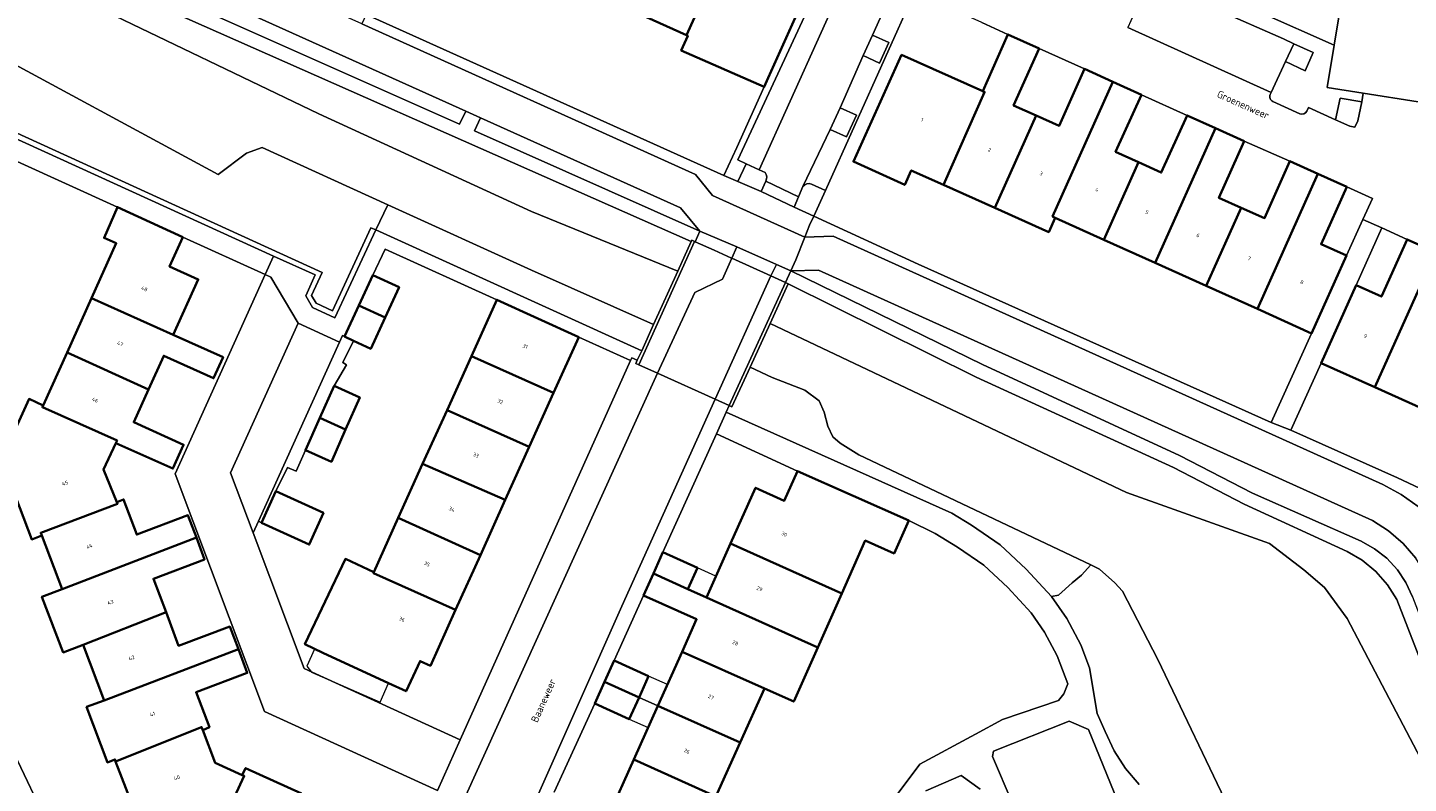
# Model space of a CAD drawing. Header units: metres. Extents: x 110065 to 112666, y 425872 to 427362.
# Tile 71 of 104: x 111152 to 111284, y 426770 to 426843. Entities that reach past the tile are written whole.
import ezdxf

# ---------------------------------------------------------------- set-up
doc = ezdxf.new("R2010")
doc.units = ezdxf.units.M
for name, color, linetype, lineweight in [('B-WE-GR-BEPLANTING_CULTUUR_HEESTERS-GV', 90, 'Continuous', 18), ('B-WE-GR-GRAS-GV', 60, 'Continuous', 13), ('B-WE-GR-GROENVOORZIENING-GV', 80, 'Continuous', 18), ('B-WE-IE-TERREINAFSCHEIDING_KUNSTMATIG_HEKWERK-G', 20, 'IE-TERREINAFSCHEIDING-KUNSTMATIG', 18), ('B-WE-KW-KUNSTWERK-GV', 170, 'Continuous', 18), ('B-WE-OG-BEBOUWING-GV', 7, 'Continuous', 35), ('B-WE-OG-BEBOUWING-T18', 10, 'Continuous', 18), ('B-WE-OG-BEBOUWING_LUIFEL-GV', 7, 'Continuous', 18), ('B-WE-OG-BEBOUWING_STRAATNAAM-T35', 50, 'Continuous', 35), ('B-WE-OG-TERREIN_ERF-GV', 7, 'Continuous', 18), ('B-WE-OG-WATER-GV', 130, 'Continuous', 18), ('B-WE-VH-ONVERHARD-GV', 252, 'Continuous', 18), ('B-WE-VH-VERHARDING_BETONSTRAATSTEEN-GV', 252, 'Continuous', 18), ('B-WE-VH-VERHARDING_HALFVERHARDING-GV', 252, 'Continuous', 18), ('B-WE-VH-VERHARDING_OPEN-GV', 252, 'Continuous', 18), ('B-WE-VH-VERHARDING_TEGEL-GV', 252, 'Continuous', 18)]:
    doc.layers.add(name, color=color, linetype=linetype, lineweight=lineweight)
doc.styles.add('NLCS-ISO-M200-T18', font='NLCS-ISO.ttf')
doc.styles.add('NLCS-ISO-M200-T35', font='NLCS-ISO.ttf')
doc.linetypes.add('IE-TERREINAFSCHEIDING-KUNSTMATIG', pattern='A,4,[82,NLCS.SHX,S=0.75,R=90,X=0,Y=0],4,-2', length=10)

msp = doc.modelspace()

# ---------------------------------------------------------------- linework, layer by layer
at = {"layer": 'B-WE-GR-BEPLANTING_CULTUUR_HEESTERS-GV', "flags": 128}
for points in [[(111193.664, 426834.688), (111169.979, 426845.333), (111169.436, 426843.934), (111193.068, 426833.427), (111193.664, 426834.688), (111193.664, 426834.688)], [(111169.888, 426828.599), (111146.07, 426841.469), (111145.105, 426836.625), (111145.301, 426836.586), (111145.002, 426835.082), (111179.87, 426819.204), (111178.857, 426816.98), (111179.3, 426816.236), (111180.849, 426815.517), (111184.548, 426823.498), (111185.012, 426823.287), (111186.162, 426825.7), (111174.108, 426831.189), (111172.608, 426830.639), (111169.888, 426828.599), (111169.888, 426828.599)], [(111145.105, 426836.625), (111144.811, 426836.684), (111144.434, 426834.791), (111175.214, 426820.775), (111179.208, 426818.956), (111178.294, 426816.949), (111178.949, 426815.847), (111181.092, 426814.853), (111185.012, 426823.287), (111184.548, 426823.498), (111180.849, 426815.517), (111179.3, 426816.236), (111178.857, 426816.98), (111179.87, 426819.204), (111145.002, 426835.082), (111145.301, 426836.586), (111145.105, 426836.625), (111145.105, 426836.625)], [(111216.151, 426823.163), (111214.293, 426825.416), (111195.073, 426834.054), (111194.49, 426832.794), (111216.151, 426823.163), (111216.151, 426823.163)], [(111223.078, 426809.1), (111220.962, 426810.107), (111219.218, 426806.295), (111218.944, 426806.419), (111218.668, 426805.792), (111240.35, 426796.085), (111242.236, 426794.936), (111244.981, 426793.047), (111247.482, 426790.71), (111249.914, 426788.097), (111250.588, 426788.214), (111251.906, 426789.401), (111252.806, 426790.145), (111253.696, 426791.124), (111231.418, 426801.694), (111229.612, 426802.826), (111228.898, 426803.408), (111228.424, 426804.43), (111228.083, 426805.789), (111227.588, 426806.89), (111226.212, 426807.914), (111223.078, 426809.1), (111223.078, 426809.1)], [(111147.102, 426779.687), (111137.75, 426800.879), (111137.206, 426799.53), (111138.058, 426797.316), (111138.427, 426796.098), (111139.117, 426793.002), (111141.067, 426788.745), (111147.231, 426775.291), (111158.437, 426752.385), (111159.805, 426753.054), (111147.102, 426779.687), (111147.102, 426779.687)]]:
    msp.add_lwpolyline(points, close=True, dxfattribs=at)
for points in [[(111294.349, 426769.931), (111292.763, 426771.68), (111291.486, 426773.666), (111290.551, 426775.834), (111286.608, 426788.527), (111285.871, 426790.221), (111284.889, 426791.786), (111283.685, 426793.187), (111282.286, 426794.393), (111280.722, 426795.377), (111227.533, 426819.416), (111224.868, 426819.343), (111243.272, 426810.379), (111262.187, 426801.643), (111269.204, 426798.028), (111279.64, 426793.395), (111280.944, 426792.676), (111282.116, 426791.759), (111283.128, 426790.667), (111283.953, 426789.428), (111284.571, 426788.073), (111289.802, 426774.486), (111291.139, 426771.868), (111292.849, 426769.477)], [(111243.059, 426769.608), (111241.242, 426770.896), (111237.829, 426769.439)]]:
    msp.add_lwpolyline(points, dxfattribs=at)
at = {"layer": 'B-WE-GR-GRAS-GV', "flags": 128}
for points in [[(111154.735, 426850.931), (111153.925, 426851.292), (111153.93, 426850.882), (111154.07, 426850.195), (111154.544, 426848.805), (111155.195, 426847.462), (111156.278, 426846.091), (111157.551, 426844.99), (111179.566, 426834.414), (111199.97, 426825.062), (111214.018, 426819.316), (111215.316, 426822.174), (111159.141, 426847.042), (111158.248, 426849.351), (111154.735, 426850.931), (111154.735, 426850.931)], [(111199.97, 426819.412), (111186.162, 426825.7), (111185.012, 426823.287), (111210.554, 426811.69), (111211.692, 426814.196), (111199.97, 426819.412), (111199.97, 426819.412)]]:
    msp.add_lwpolyline(points, close=True, dxfattribs=at)
for points in [[(111290.634, 426769.978), (111288.795, 426773.068), (111283.083, 426787.803), (111282.173, 426789.229), (111281.052, 426790.495), (111279.747, 426791.57), (111278.289, 426792.428), (111268.402, 426796.952), (111261.633, 426800.473), (111242.691, 426809.162), (111242.691, 426809.162), (111242.691, 426809.162), (111224.626, 426818.116), (111222.884, 426814.308), (111257.116, 426798.086), (111270.841, 426793.172), (111274.145, 426790.657), (111276.135, 426788.951), (111278.3, 426785.996), (111288.698, 426766.188)], [(111267.246, 426767.125), (111260.12, 426782.053), (111256.721, 426788.596), (111255.991, 426789.402), (111254.524, 426790.731), (111254.524, 426790.731), (111254.524, 426790.731), (111253.696, 426791.124), (111252.806, 426790.145), (111251.906, 426789.401), (111250.588, 426788.214), (111249.914, 426788.097), (111251.387, 426785.968), (111252.712, 426783.44), (111253.562, 426781.252), (111254.298, 426776.855), (111255.067, 426775.134), (111255.914, 426773.29), (111257.013, 426771.584), (111258.342, 426770.051)]]:
    msp.add_lwpolyline(points, dxfattribs=at)
at = {"layer": 'B-WE-GR-GROENVOORZIENING-GV', "flags": 128}
for points in [[(111232.72, 426841.986), (111231.824, 426840.023), (111233.407, 426839.3), (111234.303, 426841.263), (111232.72, 426841.986), (111232.72, 426841.986)], [(111273.176, 426841.154), (111272.379, 426839.439), (111274.273, 426838.559), (111275.036, 426840.313), (111273.176, 426841.154), (111273.176, 426841.154)], [(111279.705, 426835.589), (111277.617, 426835.933), (111277.193, 426833.845), (111278.565, 426833.24), (111279.046, 426833.149), (111279.332, 426833.74), (111279.705, 426835.589), (111279.705, 426835.589)], [(111229.622, 426834.998), (111228.668, 426832.92), (111230.22, 426832.208), (111231.174, 426834.286), (111229.622, 426834.998), (111229.622, 426834.998)]]:
    msp.add_lwpolyline(points, close=True, dxfattribs=at)
at = {"layer": 'B-WE-IE-TERREINAFSCHEIDING_KUNSTMATIG_HEKWERK-G', "flags": 128}
msp.add_lwpolyline([(111164.398, 426751.162), (111159.805, 426753.054), (111147.102, 426779.687)], dxfattribs=at)
at = {"layer": 'B-WE-KW-KUNSTWERK-GV', "flags": 128}
for points in [[(111215.639, 426822.162), (111215.366, 426822.285), (111215.316, 426822.174), (111214.018, 426819.316), (111211.692, 426814.196), (111210.554, 426811.69), (111210.135, 426810.768), (111209.997, 426810.464), (111210.27, 426810.34), (111215.639, 426822.162), (111215.639, 426822.162)], [(111224.626, 426818.116), (111224.352, 426818.239), (111218.944, 426806.419), (111219.218, 426806.295), (111220.962, 426810.107), (111222.884, 426814.308), (111224.626, 426818.116), (111224.626, 426818.116)]]:
    msp.add_lwpolyline(points, close=True, dxfattribs=at)
at = {"layer": 'B-WE-OG-BEBOUWING-GV', "flags": 128}
for points in [[(111219.131, 426857.276), (111216.376, 426858.519), (111210.56, 426845.6), (111210.357, 426845.666), (111209.743, 426844.284), (111214.86, 426841.967), (111218.85, 426850.835), (111216.692, 426851.805), (111217.995, 426854.729), (111219.131, 426857.276), (111219.131, 426857.276)], [(111226.902, 426847.217), (111218.85, 426850.835), (111214.86, 426841.967), (111214.973, 426841.916), (111214.357, 426840.511), (111222.324, 426837.016), (111222.707, 426837.87), (111225.291, 426843.627), (111226.902, 426847.217), (111226.902, 426847.217)], [(111248.713, 426840.7), (111245.733, 426842.049), (111243.306, 426836.597), (111243.49, 426836.51), (111239.534, 426827.607), (111244.465, 426825.395), (111248.432, 426834.257), (111246.264, 426835.229), (111248.713, 426840.7), (111248.713, 426840.7)], [(111243.306, 426836.597), (111235.513, 426840.078), (111230.885, 426829.837), (111235.815, 426827.608), (111236.435, 426828.998), (111239.534, 426827.607), (111243.49, 426836.51), (111243.306, 426836.597), (111243.306, 426836.597)], [(111255.806, 426837.509), (111253.084, 426838.74), (111250.635, 426833.27), (111248.432, 426834.257), (111244.465, 426825.395), (111249.646, 426823.07), (111250.256, 426824.44), (111250.02, 426824.58), (111255.806, 426837.509), (111255.806, 426837.509)], [(111258.564, 426836.261), (111255.806, 426837.509), (111250.02, 426824.58), (111250.256, 426824.44), (111254.924, 426822.338), (111258.258, 426829.78), (111256.065, 426830.781), (111258.564, 426836.261), (111258.564, 426836.261)], [(111265.65, 426833.058), (111262.945, 426834.272), (111260.445, 426828.781), (111258.258, 426829.78), (111254.924, 426822.338), (111259.851, 426820.119), (111265.65, 426833.058), (111265.65, 426833.058)], [(111268.425, 426831.812), (111265.65, 426833.058), (111259.851, 426820.119), (111264.763, 426817.908), (111268.133, 426825.404), (111265.996, 426826.352), (111268.425, 426831.812), (111268.425, 426831.812)], [(111275.498, 426828.655), (111272.795, 426829.873), (111270.366, 426824.413), (111268.133, 426825.404), (111264.763, 426817.908), (111269.679, 426815.694), (111275.498, 426828.655), (111275.498, 426828.655)], [(111278.276, 426827.404), (111275.498, 426828.655), (111269.679, 426815.694), (111274.878, 426813.353), (111278.247, 426820.814), (111275.806, 426821.913), (111278.276, 426827.404), (111278.276, 426827.404)], [(111166.505, 426822.598), (111160.205, 426825.467), (111158.925, 426822.517), (111160.095, 426821.997), (111157.718, 426816.716), (111165.574, 426813.213), (111167.966, 426818.528), (111165.225, 426819.768), (111166.505, 426822.598), (111166.505, 426822.598)], [(111286.772, 426821.141), (111284.066, 426822.365), (111281.597, 426816.884), (111279.157, 426817.974), (111275.798, 426810.503), (111280.946, 426808.182), (111286.772, 426821.141), (111286.772, 426821.141)], [(111289.527, 426819.895), (111286.772, 426821.141), (111280.946, 426808.182), (111285.86, 426805.967), (111289.238, 426813.464), (111287.078, 426814.435), (111289.527, 426819.895), (111289.527, 426819.895)], [(111187.268, 426817.784), (111184.752, 426818.945), (111183.405, 426816.028), (111185.93, 426814.888), (111187.268, 426817.784), (111187.268, 426817.784)], [(111165.574, 426813.213), (111157.718, 426816.716), (111155.376, 426811.513), (111163.205, 426807.966), (111164.666, 426811.201), (111169.45, 426809.04), (111170.359, 426811.052), (111165.574, 426813.213), (111165.574, 426813.213)], [(111185.93, 426814.888), (111183.405, 426816.028), (111182.026, 426813.042), (111182.892, 426812.642), (111184.541, 426811.88), (111185.93, 426814.888), (111185.93, 426814.888)], [(111204.517, 426813.003), (111196.656, 426816.572), (111194.202, 426811.156), (111202.096, 426807.643), (111204.517, 426813.003), (111204.517, 426813.003)], [(111163.205, 426807.966), (111155.376, 426811.513), (111153.087, 426806.426), (111153.011, 426806.256), (111160.182, 426803.064), (111160.058, 426802.797), (111165.538, 426800.379), (111166.569, 426802.661), (111161.785, 426804.822), (111163.205, 426807.966), (111163.205, 426807.966)], [(111202.096, 426807.643), (111194.202, 426811.156), (111191.863, 426805.995), (111199.751, 426802.452), (111202.096, 426807.643), (111202.096, 426807.643)], [(111183.5, 426807.207), (111181.009, 426808.314), (111179.639, 426805.231), (111182.128, 426804.119), (111183.5, 426807.207), (111183.5, 426807.207)], [(111153.087, 426806.426), (111151.727, 426807.056), (111149.628, 426802.435), (111150.158, 426800.855), (111149.328, 426800.565), (111151.989, 426793.566), (111152.959, 426793.936), (111152.853, 426794.216), (111160.215, 426796.984), (111160.149, 426797.147), (111158.888, 426800.287), (111160.058, 426802.797), (111160.182, 426803.064), (111153.011, 426806.256), (111153.087, 426806.426), (111153.087, 426806.426)], [(111182.128, 426804.119), (111179.639, 426805.231), (111178.263, 426802.134), (111180.754, 426801.027), (111182.128, 426804.119), (111182.128, 426804.119)], [(111199.751, 426802.452), (111191.863, 426805.995), (111189.522, 426800.816), (111197.453, 426797.362), (111199.751, 426802.452), (111199.751, 426802.452)], [(111197.453, 426797.362), (111189.522, 426800.816), (111187.184, 426795.645), (111195.065, 426792.075), (111197.453, 426797.362), (111197.453, 426797.362)], [(111236.199, 426795.387), (111225.519, 426800.136), (111224.239, 426797.286), (111221.489, 426798.526), (111219.098, 426793.193), (111229.771, 426788.381), (111232.024, 426793.456), (111234.793, 426792.225), (111236.199, 426795.387), (111236.199, 426795.387)], [(111180.014, 426796.123), (111175.432, 426798.211), (111174.047, 426795.173), (111178.629, 426793.084), (111180.014, 426796.123), (111180.014, 426796.123)], [(111162.071, 426794.043), (111160.799, 426797.407), (111160.149, 426797.147), (111160.215, 426796.984), (111152.853, 426794.216), (111152.959, 426793.936), (111154.891, 426788.809), (111167.793, 426793.75), (111166.987, 426795.892), (111162.071, 426794.043), (111162.071, 426794.043)], [(111195.065, 426792.075), (111187.184, 426795.645), (111184.819, 426790.42), (111184.786, 426790.347), (111192.68, 426786.8), (111195.065, 426792.075), (111195.065, 426792.075)], [(111168.584, 426791.646), (111167.793, 426793.75), (111154.891, 426788.809), (111152.958, 426788.067), (111155.009, 426782.723), (111156.91, 426783.452), (111164.88, 426786.581), (111163.67, 426789.798), (111168.584, 426791.646), (111168.584, 426791.646)], [(111229.771, 426788.381), (111219.098, 426793.193), (111216.766, 426787.994), (111227.472, 426783.202), (111229.771, 426788.381), (111229.771, 426788.381)], [(111192.68, 426786.8), (111184.786, 426790.347), (111184.819, 426790.42), (111182.099, 426791.703), (111178.22, 426783.503), (111179.921, 426782.679), (111186.251, 426779.78), (111187.937, 426779.003), (111189.27, 426781.894), (111190.261, 426781.451), (111192.68, 426786.8), (111192.68, 426786.8)], [(111215.909, 426790.84), (111212.591, 426792.336), (111211.677, 426790.303), (111214.992, 426788.799), (111215.909, 426790.84), (111215.909, 426790.84)], [(111214.992, 426788.799), (111211.677, 426790.303), (111210.734, 426788.204), (111215.83, 426785.906), (111214.435, 426782.795), (111222.335, 426779.274), (111225.163, 426778.001), (111227.472, 426783.202), (111216.766, 426787.994), (111214.992, 426788.799), (111214.992, 426788.799)], [(111166.091, 426783.362), (111164.88, 426786.581), (111156.91, 426783.452), (111158.926, 426778.122), (111171.824, 426783.031), (111171.004, 426785.21), (111166.091, 426783.362), (111166.091, 426783.362)], [(111172.681, 426780.752), (111171.824, 426783.031), (111158.926, 426778.122), (111157.241, 426777.488), (111159.241, 426772.172), (111159.962, 426772.447), (111160.03, 426772.27), (111168.299, 426775.559), (111168.412, 426775.258), (111169.042, 426775.538), (111167.768, 426778.903), (111172.681, 426780.752), (111172.681, 426780.752)], [(111222.335, 426779.274), (111214.435, 426782.795), (111212.099, 426777.593), (111219.999, 426774.082), (111222.335, 426779.274), (111222.335, 426779.274)], [(111211.224, 426780.447), (111207.906, 426781.943), (111206.978, 426779.887), (111210.299, 426778.399), (111211.224, 426780.447), (111211.224, 426780.447)], [(111210.299, 426778.399), (111206.978, 426779.887), (111206.046, 426777.823), (111209.364, 426776.327), (111210.299, 426778.399), (111210.299, 426778.399)], [(111219.999, 426774.082), (111212.099, 426777.593), (111209.786, 426772.444), (111217.663, 426768.891), (111219.999, 426774.082), (111219.999, 426774.082)], [(111168.412, 426775.258), (111168.299, 426775.559), (111160.03, 426772.27), (111162.623, 426765.567), (111163.463, 426765.897), (111164.053, 426764.327), (111168.714, 426762.188), (111169.323, 426763.538), (111169.065, 426763.654), (111172.388, 426770.87), (111172.192, 426770.958), (111169.582, 426772.138), (111168.412, 426775.258), (111168.412, 426775.258)], [(111217.663, 426768.891), (111209.786, 426772.444), (111207.323, 426766.953), (111210.054, 426765.724), (111210.175, 426765.991), (111215.324, 426763.693), (111215.414, 426763.894), (111217.663, 426768.891), (111217.663, 426768.891)], [(111177.885, 426769.176), (111172.512, 426771.618), (111172.192, 426770.958), (111172.388, 426770.87), (111169.065, 426763.654), (111169.323, 426763.538), (111174.325, 426761.287), (111177.885, 426769.176), (111177.885, 426769.176)]]:
    msp.add_lwpolyline(points, close=True, dxfattribs=at)
at = {"layer": 'B-WE-OG-BEBOUWING_LUIFEL-GV', "flags": 128}
for points in [[(111215.909, 426790.84), (111214.992, 426788.799), (111216.766, 426787.994), (111217.688, 426790.038), (111215.909, 426790.84), (111215.909, 426790.84)], [(111179.151, 426783.052), (111178.392, 426781.395), (111178.847, 426780.824), (111185.457, 426777.953), (111186.251, 426779.78), (111179.151, 426783.052), (111179.151, 426783.052)], [(111211.224, 426780.447), (111210.299, 426778.399), (111212.099, 426777.593), (111213.021, 426779.637), (111211.224, 426780.447), (111211.224, 426780.447)], [(111209.364, 426776.327), (111211.167, 426775.517), (111212.099, 426777.593), (111210.299, 426778.399), (111209.364, 426776.327), (111209.364, 426776.327)]]:
    msp.add_lwpolyline(points, close=True, dxfattribs=at)
at = {"layer": 'B-WE-OG-TERREIN_ERF-GV', "flags": 128}
for points in [[(111287.924, 426885.009), (111282.445, 426852.855), (111279.089, 426853.476), (111277.048, 426841.006), (111276.383, 426836.94), (111279.846, 426836.409), (111279.846, 426836.409), (111279.846, 426836.409), (111285.129, 426835.592)], [(111149.628, 426802.435), (111151.727, 426807.056), (111153.087, 426806.426), (111155.376, 426811.513), (111157.718, 426816.716), (111160.095, 426821.997), (111158.925, 426822.517), (111160.205, 426825.467), (111160.205, 426825.467), (111160.205, 426825.467), (111150.585, 426829.845)], [(111190.949, 426769.483), (111174.345, 426777.064), (111165.769, 426799.872), (111174.41, 426818.998), (111166.505, 426822.598), (111165.225, 426819.768), (111167.966, 426818.528), (111165.574, 426813.213), (111170.359, 426811.052), (111169.45, 426809.04), (111164.666, 426811.201), (111163.205, 426807.966), (111161.785, 426804.822), (111166.569, 426802.661), (111165.538, 426800.379), (111160.058, 426802.797), (111158.888, 426800.287), (111160.149, 426797.147), (111160.799, 426797.407), (111162.071, 426794.043), (111166.987, 426795.892), (111167.793, 426793.75), (111168.584, 426791.646), (111163.67, 426789.798), (111164.88, 426786.581), (111166.091, 426783.362), (111171.004, 426785.21), (111171.824, 426783.031), (111172.681, 426780.752), (111167.768, 426778.903), (111169.042, 426775.538), (111168.412, 426775.258), (111169.582, 426772.138), (111172.192, 426770.958), (111172.512, 426771.618), (111177.885, 426769.176)], [(111285.86, 426805.967), (111280.946, 426808.182), (111275.798, 426810.503), (111272.894, 426804.045), (111283.153, 426799.481), (111285.784, 426798.243)], [(111162.623, 426765.567), (111160.03, 426772.27), (111159.962, 426772.447), (111159.241, 426772.172), (111157.241, 426777.488), (111158.926, 426778.122), (111156.91, 426783.452), (111155.009, 426782.723), (111152.958, 426788.067), (111154.891, 426788.809), (111152.959, 426793.936), (111151.989, 426793.566), (111149.328, 426800.565)], [(111233.929, 426767.541), (111237.252, 426771.991), (111242.613, 426774.891), (111245.201, 426776.301), (111250.589, 426778.101), (111251.095, 426778.742), (111251.485, 426779.723), (111250.443, 426782.404), (111249.252, 426784.677), (111247.969, 426786.531), (111245.709, 426788.959), (111243.418, 426791.1), (111240.884, 426792.844), (111238.745, 426794.146), (111238.745, 426794.146), (111238.745, 426794.146), (111236.199, 426795.387), (111234.793, 426792.225), (111232.024, 426793.456), (111229.771, 426788.381), (111227.472, 426783.202), (111225.163, 426778.001), (111222.335, 426779.274), (111219.999, 426774.082), (111217.663, 426768.891)], [(111207.323, 426766.953), (111209.786, 426772.444), (111212.099, 426777.593), (111214.435, 426782.795), (111215.83, 426785.906), (111210.734, 426788.204), (111207.906, 426781.943), (111211.224, 426780.447), (111210.299, 426778.399), (111209.364, 426776.327), (111206.046, 426777.823), (111202.156, 426769.325)], [(111147.102, 426779.687), (111159.805, 426753.054)]]:
    msp.add_lwpolyline(points, dxfattribs=at)
for points in [[(111196.479, 426867.543), (111194.981, 426868.215), (111184.082, 426843.966), (111218.451, 426828.504), (111219.681, 426831.208), (111222.324, 426837.016), (111214.357, 426840.511), (111214.973, 426841.916), (111214.86, 426841.967), (111209.743, 426844.284), (111210.357, 426845.666), (111205.624, 426847.786), (111204.629, 426845.511), (111200.015, 426847.595), (111200.402, 426848.483), (111194.961, 426850.932), (111190.023, 426853.155), (111196.479, 426867.543), (111196.479, 426867.543)], [(111227.088, 426824.595), (111237.091, 426819.981), (111271.012, 426804.791), (111274.878, 426813.353), (111269.679, 426815.694), (111264.763, 426817.908), (111259.851, 426820.119), (111254.924, 426822.338), (111250.256, 426824.44), (111249.646, 426823.07), (111244.465, 426825.395), (111239.534, 426827.607), (111236.435, 426828.998), (111235.815, 426827.608), (111230.885, 426829.837), (111235.513, 426840.078), (111243.306, 426836.597), (111245.733, 426842.049), (111243.235, 426843.18), (111236.743, 426846.119), (111228.197, 426827.067), (111227.088, 426824.595), (111227.088, 426824.595)], [(111253.084, 426838.74), (111248.713, 426840.7), (111246.264, 426835.229), (111248.432, 426834.257), (111250.635, 426833.27), (111253.084, 426838.74), (111253.084, 426838.74)], [(111262.945, 426834.272), (111258.564, 426836.261), (111256.065, 426830.781), (111258.258, 426829.78), (111260.445, 426828.781), (111262.945, 426834.272), (111262.945, 426834.272)], [(111272.795, 426829.873), (111268.425, 426831.812), (111265.996, 426826.352), (111268.133, 426825.404), (111270.366, 426824.413), (111272.795, 426829.873), (111272.795, 426829.873)], [(111280.725, 426826.301), (111278.276, 426827.404), (111275.806, 426821.913), (111278.247, 426820.814), (111279.818, 426824.293), (111280.725, 426826.301), (111280.725, 426826.301)], [(111284.066, 426822.365), (111281.629, 426823.471), (111279.157, 426817.974), (111281.597, 426816.884), (111284.066, 426822.365), (111284.066, 426822.365)], [(111196.656, 426816.572), (111185.913, 426821.45), (111184.752, 426818.945), (111187.268, 426817.784), (111185.93, 426814.888), (111184.541, 426811.88), (111182.892, 426812.642), (111181.849, 426810.54), (111182.202, 426810.338), (111181.009, 426808.314), (111183.5, 426807.207), (111182.128, 426804.119), (111180.754, 426801.027), (111178.263, 426802.134), (111177.381, 426800.126), (111176.549, 426800.466), (111175.432, 426798.211), (111180.014, 426796.123), (111178.629, 426793.084), (111174.047, 426795.173), (111173.747, 426795.309), (111173.244, 426794.198), (111178.133, 426781.197), (111193.123, 426774.342), (111209.482, 426810.748), (111204.517, 426813.003), (111202.096, 426807.643), (111199.751, 426802.452), (111197.453, 426797.362), (111195.065, 426792.075), (111192.68, 426786.8), (111190.261, 426781.451), (111189.27, 426781.894), (111187.937, 426779.003), (111186.251, 426779.78), (111179.921, 426782.679), (111178.22, 426783.503), (111182.099, 426791.703), (111184.819, 426790.42), (111187.184, 426795.645), (111189.522, 426800.816), (111191.863, 426805.995), (111194.202, 426811.156), (111196.656, 426816.572), (111196.656, 426816.572)], [(111225.519, 426800.136), (111217.752, 426803.717), (111212.591, 426792.336), (111215.909, 426790.84), (111214.992, 426788.799), (111216.766, 426787.994), (111219.098, 426793.193), (111221.489, 426798.526), (111224.239, 426797.286), (111225.519, 426800.136), (111225.519, 426800.136)]]:
    msp.add_lwpolyline(points, close=True, dxfattribs=at)
at = {"layer": 'B-WE-OG-WATER-GV', "flags": 128}
for points in [[(111146.07, 426841.469), (111169.888, 426828.599), (111172.608, 426830.639), (111174.108, 426831.189), (111186.162, 426825.7), (111199.97, 426819.412), (111211.692, 426814.196), (111214.018, 426819.316), (111199.97, 426825.062), (111179.566, 426834.414), (111157.551, 426844.99)], [(111288.698, 426766.188), (111278.3, 426785.996), (111276.135, 426788.951), (111274.145, 426790.657), (111270.841, 426793.172), (111257.116, 426798.086), (111222.884, 426814.308), (111220.962, 426810.107), (111223.078, 426809.1), (111226.212, 426807.914), (111227.588, 426806.89), (111228.083, 426805.789), (111228.424, 426804.43), (111228.898, 426803.408), (111229.612, 426802.826), (111231.418, 426801.694), (111253.696, 426791.124), (111253.696, 426791.124), (111253.696, 426791.124), (111254.524, 426790.731), (111255.991, 426789.402), (111256.721, 426788.596), (111260.12, 426782.053), (111267.246, 426767.125)]]:
    msp.add_lwpolyline(points, dxfattribs=at)
at = {"layer": 'B-WE-VH-ONVERHARD-GV', "flags": 128}
msp.add_lwpolyline([(111253.452, 426775.316), (111251.612, 426776.134), (111244.341, 426773.238), (111244.254, 426772.74), (111246.127, 426768.326), (111248.156, 426765.296), (111249.874, 426764.235), (111251.728, 426763.432), (111253.677, 426762.904), (111258.339, 426766.96), (111256.671, 426768.097), (111256.275, 426768.41), (111253.452, 426775.316), (111253.452, 426775.316)], close=True, dxfattribs=at)
at = {"layer": 'B-WE-VH-VERHARDING_BETONSTRAATSTEEN-GV', "flags": 128}
for points in [[(111220.592, 426829.64), (111221.831, 426829.065), (111230.76, 426848.87), (111228.929, 426849.71), (111219.792, 426830.011), (111220.592, 426829.64), (111220.592, 426829.64)], [(111271.007, 426836.488), (111272.379, 426839.439), (111273.176, 426841.154), (111272.206, 426841.612), (111259.337, 426847.294), (111257.514, 426843.353), (111257.242, 426842.723), (111271.007, 426836.488), (111271.007, 426836.488)], [(111281.629, 426823.471), (111279.818, 426824.293), (111278.247, 426820.814), (111274.878, 426813.353), (111271.012, 426804.791), (111272.894, 426804.045), (111275.798, 426810.503), (111279.157, 426817.974), (111281.629, 426823.471), (111281.629, 426823.471)], [(111174.957, 426818.751), (111174.41, 426818.998), (111165.769, 426799.872), (111174.345, 426777.064), (111190.949, 426769.483), (111193.123, 426774.342), (111178.133, 426781.197), (111173.244, 426794.198), (111171.077, 426799.96), (111177.582, 426814.331), (111174.957, 426818.751), (111174.957, 426818.751)]]:
    msp.add_lwpolyline(points, close=True, dxfattribs=at)
msp.add_lwpolyline([(111228.197, 426827.067), (111236.743, 426846.119), (111234.935, 426846.905), (111232.72, 426841.986), (111234.303, 426841.263), (111233.407, 426839.3), (111231.824, 426840.023), (111229.622, 426834.998), (111231.174, 426834.286), (111230.22, 426832.208), (111228.668, 426832.92), (111226.044, 426827.466, -0.3525384), (111226.864, 426827.675)], format="xyb", close=True, dxfattribs=at)
msp.add_lwpolyline([(111285.107, 426796.722), (111283.484, 426797.879), (111281.745, 426798.853), (111228.95, 426822.697), (111226.226, 426822.594), (111225.351, 426820.402), (111224.868, 426819.343), (111227.533, 426819.416), (111227.533, 426819.416), (111227.533, 426819.416), (111280.722, 426795.377), (111282.286, 426794.393), (111283.685, 426793.187), (111284.889, 426791.786)], dxfattribs=at)
at = {"layer": 'B-WE-VH-VERHARDING_HALFVERHARDING-GV', "flags": 128}
for points in [[(111162.191, 426847.582), (111158.248, 426849.351), (111159.141, 426847.042), (111215.316, 426822.174), (111215.366, 426822.285), (111215.639, 426822.162), (111215.693, 426822.138), (111216.151, 426823.163), (111194.49, 426832.794), (111195.073, 426834.054), (111193.664, 426834.688), (111193.068, 426833.427), (111169.436, 426843.934), (111169.979, 426845.333), (111167.772, 426846.325), (111167.152, 426844.95), (111162.026, 426847.229), (111162.191, 426847.582), (111162.191, 426847.582)], [(111244.254, 426772.74), (111244.341, 426773.238), (111251.612, 426776.134), (111253.452, 426775.316), (111256.275, 426768.41), (111256.671, 426768.097), (111258.339, 426766.96), (111253.677, 426762.904), (111251.728, 426763.432), (111249.874, 426764.235), (111248.156, 426765.296), (111246.127, 426768.326), (111244.254, 426772.74), (111244.254, 426772.74)]]:
    msp.add_lwpolyline(points, close=True, dxfattribs=at)
for points in [[(111284.571, 426788.073), (111283.953, 426789.428), (111283.128, 426790.667), (111282.116, 426791.759), (111280.944, 426792.676), (111279.64, 426793.395), (111269.204, 426798.028), (111262.187, 426801.643), (111243.272, 426810.379), (111243.272, 426810.379), (111243.272, 426810.379), (111224.868, 426819.343), (111224.352, 426818.239), (111224.626, 426818.116), (111242.691, 426809.162), (111261.633, 426800.473), (111268.402, 426796.952), (111278.289, 426792.428), (111279.747, 426791.57), (111281.052, 426790.495), (111282.173, 426789.229), (111283.083, 426787.803), (111288.795, 426773.068)], [(111258.342, 426770.051), (111257.013, 426771.584), (111255.914, 426773.29), (111255.067, 426775.134), (111254.298, 426776.855), (111254.298, 426776.855), (111254.298, 426776.855), (111253.562, 426781.252), (111252.712, 426783.44), (111251.387, 426785.968), (111249.914, 426788.097), (111247.482, 426790.71), (111244.981, 426793.047), (111242.236, 426794.936), (111240.35, 426796.085), (111218.668, 426805.792), (111217.752, 426803.717), (111225.519, 426800.136), (111236.199, 426795.387), (111238.745, 426794.146), (111240.884, 426792.844), (111243.418, 426791.1), (111245.709, 426788.959), (111247.969, 426786.531), (111249.252, 426784.677), (111250.443, 426782.404), (111251.485, 426779.723), (111251.095, 426778.742), (111250.589, 426778.101), (111245.201, 426776.301), (111242.613, 426774.891), (111237.252, 426771.991), (111233.929, 426767.541)], [(111237.829, 426769.439), (111241.242, 426770.896), (111243.059, 426769.608)]]:
    msp.add_lwpolyline(points, dxfattribs=at)
at = {"layer": 'B-WE-VH-VERHARDING_OPEN-GV', "flags": 128}
for points in [[(111269.97, 426844.163), (111277.048, 426841.006), (111279.089, 426853.476), (111282.445, 426852.855), (111287.924, 426885.009), (111297.288, 426883.407), (111313.413, 426880.722), (111314.53, 426884.682), (111315.646, 426888.641), (111314.937, 426888.85), (111314.542, 426887.509), (111314.019, 426887.66), (111312.534, 426882.394), (111285.911, 426887.016), (111285.006, 426884.958), (111283.589, 426881.67), (111283.274, 426881.806), (111282.673, 426880.508), (111273.604, 426860.915), (111276.681, 426859.54), (111269.97, 426844.163), (111269.97, 426844.163)], [(111155.005, 426852.064), (111162.684, 426848.612), (111167.772, 426846.325), (111169.979, 426845.333), (111193.664, 426834.688), (111195.073, 426834.054), (111214.293, 426825.416), (111216.151, 426823.163), (111219.678, 426821.657), (111223.491, 426819.949), (111224.868, 426819.343), (111225.351, 426820.402), (111226.226, 426822.594), (111217.367, 426826.587), (111215.722, 426828.615), (111183.68, 426843.064), (111178.252, 426845.52), (111165.281, 426851.328), (111155.927, 426855.713), (111155.88, 426855.735), (111155.005, 426852.064), (111155.005, 426852.064)], [(111225.204, 426825.464), (111225.624, 426826.465), (111222.478, 426827.961), (111222.02, 426826.97), (111225.204, 426825.464), (111225.204, 426825.464)], [(111219.197, 426820.561), (111219.678, 426821.657), (111216.151, 426823.163), (111215.693, 426822.138), (111217.503, 426821.323), (111219.196, 426820.561), (111219.197, 426820.561), (111219.197, 426820.561)], [(111219.197, 426820.561), (111222.958, 426818.867), (111223.491, 426819.949), (111219.678, 426821.657), (111219.197, 426820.561), (111219.197, 426820.561)], [(111212.09, 426809.518), (111217.61, 426807.022), (111222.958, 426818.867), (111219.197, 426820.561), (111218.319, 426818.562), (111215.647, 426817.276), (111212.09, 426809.518), (111212.09, 426809.518)], [(111224.352, 426818.239), (111224.868, 426819.343), (111223.491, 426819.949), (111222.958, 426818.867), (111224.352, 426818.239), (111224.352, 426818.239)], [(111181.528, 426812.501), (111177.582, 426814.331), (111171.077, 426799.96), (111173.244, 426794.198), (111173.747, 426795.309), (111181.528, 426812.501), (111181.528, 426812.501)]]:
    msp.add_lwpolyline(points, close=True, dxfattribs=at)
for points in [[(111225.291, 426843.627), (111222.707, 426837.87), (111222.324, 426837.016), (111219.681, 426831.208), (111218.451, 426828.504), (111219.785, 426827.931), (111220.592, 426829.64), (111219.792, 426830.011), (111228.929, 426849.71)], [(111243.235, 426843.18), (111245.733, 426842.049), (111248.713, 426840.7), (111253.084, 426838.74), (111255.806, 426837.509), (111258.564, 426836.261), (111262.945, 426834.272), (111265.65, 426833.058), (111268.425, 426831.812), (111272.795, 426829.873), (111275.498, 426828.655), (111278.276, 426827.404), (111280.725, 426826.301), (111279.818, 426824.293), (111281.629, 426823.471), (111284.066, 426822.365), (111286.772, 426821.141)], [(111200.259, 426768.272), (111208.645, 426787.168), (111217.61, 426807.022), (111217.61, 426807.022), (111217.61, 426807.022), (111212.09, 426809.518), (111183.906, 426747.496)]]:
    msp.add_lwpolyline(points, dxfattribs=at)
for points in [[(111230.76, 426848.87), (111221.831, 426829.065), (111222.403, 426828.8, -0.2895544), (111222.478, 426827.961), (111225.624, 426826.465), (111226.044, 426827.466), (111228.668, 426832.92), (111229.622, 426834.998), (111231.824, 426840.023), (111232.72, 426841.986), (111234.935, 426846.905)], [(111285.129, 426835.592), (111279.846, 426836.409), (111279.705, 426835.589), (111279.332, 426833.74), (111279.046, 426833.149), (111278.565, 426833.24), (111277.193, 426833.845), (111274.576, 426835.025), (111274.416, 426834.682, -0.4092332), (111273.757, 426834.438), (111271.158, 426835.615, -0.4155583), (111270.911, 426836.281), (111271.007, 426836.488), (111257.242, 426842.723)]]:
    msp.add_lwpolyline(points, format="xyb", dxfattribs=at)
at = {"layer": 'B-WE-VH-VERHARDING_TEGEL-GV', "flags": 128}
for points in [[(111259.337, 426847.294), (111272.206, 426841.612), (111273.176, 426841.154), (111275.036, 426840.313), (111274.273, 426838.559), (111272.379, 426839.439), (111271.007, 426836.488), (111270.911, 426836.281, 0.4155583), (111271.158, 426835.615), (111273.757, 426834.438, 0.4092332), (111274.416, 426834.682), (111274.576, 426835.025), (111277.193, 426833.845), (111277.617, 426835.933), (111279.705, 426835.589), (111279.846, 426836.409), (111276.383, 426836.94), (111277.048, 426841.006), (111269.97, 426844.163), (111261.363, 426848.002), (111259.955, 426848.63)], [(111219.785, 426827.931), (111222.02, 426826.97), (111222.478, 426827.961, 0.2895544), (111222.403, 426828.8), (111221.831, 426829.065), (111220.592, 426829.64)], [(111227.088, 426824.595), (111228.197, 426827.067), (111226.864, 426827.675, 0.3525384), (111226.044, 426827.466), (111225.624, 426826.465), (111225.204, 426825.464)]]:
    msp.add_lwpolyline(points, format="xyb", close=True, dxfattribs=at)
for points in [[(111215.722, 426828.615), (111217.367, 426826.587), (111226.226, 426822.594), (111226.677, 426823.723), (111227.088, 426824.595), (111225.204, 426825.464), (111222.02, 426826.97), (111219.785, 426827.931), (111218.451, 426828.504), (111184.082, 426843.966), (111183.68, 426843.064), (111215.722, 426828.615), (111215.722, 426828.615)], [(111175.214, 426820.775), (111144.434, 426834.791), (111144.088, 426832.807), (111147.672, 426831.17), (111150.585, 426829.845), (111160.205, 426825.467), (111166.505, 426822.598), (111174.41, 426818.998), (111175.214, 426820.775), (111175.214, 426820.775)], [(111226.226, 426822.594), (111228.95, 426822.697), (111281.745, 426798.853), (111283.484, 426797.879), (111285.107, 426796.722), (111285.784, 426798.243), (111283.153, 426799.481), (111272.894, 426804.045), (111271.012, 426804.791), (111237.091, 426819.981), (111227.088, 426824.595), (111226.677, 426823.723), (111226.226, 426822.594), (111226.226, 426822.594)], [(111210.554, 426811.69), (111185.012, 426823.287), (111181.092, 426814.853), (111178.949, 426815.847), (111178.294, 426816.949), (111179.208, 426818.956), (111175.214, 426820.775), (111174.41, 426818.998), (111174.957, 426818.751), (111177.582, 426814.331), (111181.528, 426812.501), (111181.817, 426813.139), (111182.026, 426813.042), (111183.405, 426816.028), (111184.752, 426818.945), (111185.913, 426821.45), (111196.656, 426816.572), (111204.517, 426813.003), (111209.482, 426810.748), (111209.604, 426811.019), (111210.135, 426810.768), (111210.554, 426811.69), (111210.554, 426811.69)], [(111212.09, 426809.518), (111215.647, 426817.276), (111218.319, 426818.562), (111219.197, 426820.561), (111219.196, 426820.561), (111217.503, 426821.323), (111215.693, 426822.138), (111215.639, 426822.162), (111210.27, 426810.34), (111212.09, 426809.518), (111212.09, 426809.518)], [(111224.352, 426818.239), (111222.958, 426818.867), (111217.61, 426807.022), (111218.944, 426806.419), (111224.352, 426818.239), (111224.352, 426818.239)], [(111182.026, 426813.042), (111181.817, 426813.139), (111181.528, 426812.501), (111173.747, 426795.309), (111174.047, 426795.173), (111175.432, 426798.211), (111176.549, 426800.466), (111177.381, 426800.126), (111178.263, 426802.134), (111179.639, 426805.231), (111181.009, 426808.314), (111182.202, 426810.338), (111181.849, 426810.54), (111182.892, 426812.642), (111182.026, 426813.042), (111182.026, 426813.042)]]:
    msp.add_lwpolyline(points, close=True, dxfattribs=at)
for points in [[(111183.906, 426747.496), (111212.09, 426809.518), (111210.27, 426810.34), (111209.997, 426810.464), (111210.135, 426810.768), (111210.135, 426810.768), (111210.135, 426810.768), (111209.604, 426811.019), (111209.482, 426810.748), (111193.123, 426774.342), (111190.949, 426769.483)], [(111202.156, 426769.325), (111206.046, 426777.823), (111206.978, 426779.887), (111207.906, 426781.943), (111210.734, 426788.204), (111211.677, 426790.303), (111212.591, 426792.336), (111217.752, 426803.717), (111218.668, 426805.792), (111218.944, 426806.419), (111218.944, 426806.419), (111218.944, 426806.419), (111217.61, 426807.022), (111208.645, 426787.168), (111200.259, 426768.272)]]:
    msp.add_lwpolyline(points, dxfattribs=at)

# ---------------------------------------------------------------- texts
at = {"layer": 'B-WE-OG-BEBOUWING-T18', "char_height": 0.36, "attachment_point": 5, "style": 'NLCS-ISO-M200-T18'}
for s, insert, rotation in [('1', (111237.492, 426833.846), 336), ('2', (111243.969, 426830.966), 336), ('3', (111248.931, 426828.689), 336), ('4', (111254.272, 426827.139), 336), ('5', (111259.067, 426824.974), 336), ('6', (111263.989, 426822.76), 336), ('7', (111268.901, 426820.542), 336), ('8', (111273.961, 426818.26), 336), ('48', (111162.795, 426817.633), 336), ('9', (111280.054, 426813.081), 336), ('47', (111160.469, 426812.351), 336), ('31', (111199.364, 426812.098), 336), ('46', (111158.071, 426806.963), 336), ('32', (111196.984, 426806.809), 336), ('33', (111194.639, 426801.66), 336), ('45', (111155.187, 426798.975), 21), ('34', (111192.324, 426796.466), 336), ('30', (111224.24, 426794.084), 336), ('44', (111157.506, 426792.912), 21), ('35', (111189.936, 426791.22), 336), ('29', (111221.874, 426788.823), 336), ('43', (111159.535, 426787.54), 21), ('36', (111187.535, 426785.905), 336), ('28', (111219.547, 426783.632), 336), ('42', (111161.579, 426782.202), 21), ('27', (111217.216, 426778.437), 336), ('41', (111163.591, 426776.799), 21), ('26', (111214.895, 426773.249), 336), ('40', (111165.922, 426770.704), 21)]:
    msp.add_mtext(s, dxfattribs=dict(at, insert=insert, rotation=rotation))
at = {"layer": 'B-WE-OG-BEBOUWING_STRAATNAAM-T35', "char_height": 0.7, "attachment_point": 5, "style": 'NLCS-ISO-M200-T35'}
for s, insert, rotation in [('Groenenweer', (111268.319, 426835.298), 336), ('Baaneweer', (111201.119, 426778.103), 66)]:
    msp.add_mtext(s, dxfattribs=dict(at, insert=insert, rotation=rotation))

doc.saveas('drawing.dxf')
